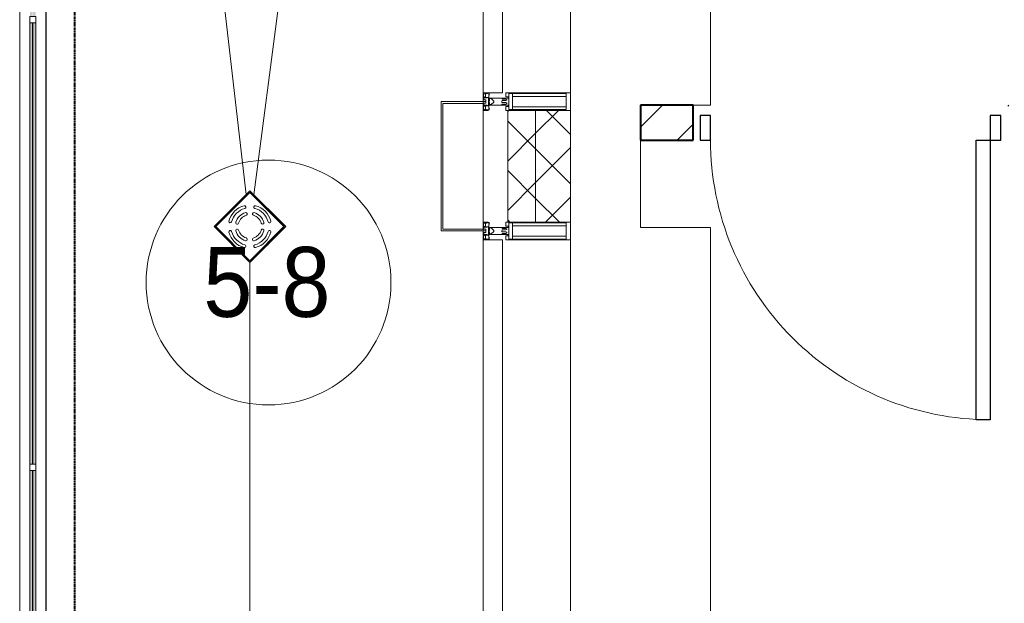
# Model space of a CAD drawing. Header units: millimetres. Extents: x 5617 to 113279, y 7718 to 199432.
# Tile 20 of 79: x 27751 to 30566, y 26750 to 28419. Entities that reach past the tile are written whole.
import ezdxf

# ---------------------------------------------------------------- set-up
doc = ezdxf.new("R2010")
doc.units = ezdxf.units.MM
doc.linetypes.add('Штрих_3_1_5_', pattern=[4.5, 3, -1.5])
doc.linetypes.add('Штриховая_ш3 п1_5', pattern=[4.5, 3, -1.5])
doc.layers.add('_Разделитель помещений_', color=4, linetype='Штриховая_ш3 п1_5', lineweight=40, true_color=0x00ffff)
for name, color, linetype, lineweight in [('Арматура трубопроводов', 7, 'Continuous', 18), ('Балясины', 7, 'Continuous', 30), ('Двери', 7, 'Continuous', 18), ('Импосты витража', 7, 'Continuous', 18), ('Колонны', 7, 'Continuous', 18), ('Марки помещений', 7, 'Continuous', 20), ('Ограждение', 7, 'Continuous', 18), ('Панели витража', 7, 'Continuous', 18), ('Перекрытия', 7, 'Continuous', 18), ('Поручни', 7, 'Continuous', 18), ('Сантехнические приборы', 7, 'Continuous', 18), ('Стены разрез', 7, 'Continuous', 40), ('Стены штриховка', 7, 'Continuous', 40), ('Элементы узлов', 7, 'Continuous', 18)]:
    doc.layers.add(name, color=color, linetype=linetype, lineweight=lineweight)
doc.styles.add('Arial_3', font='arial.ttf', dxfattribs={"width": 0.9, "height": 200})
pattern_1 = [(45, (0, 0), (-70.71068, 70.71068), []), (135, (0, 0), (-70.71068, -70.71068), [])]

# ---------------------------------------------------------------- blocks, each defined once
blk = doc.blocks.new('A_DOR_Door - Вн_3_Одинарная_900x2100-3001647-МКСС_К4_L15_51_600_')
at = {"layer": 'Двери', "color": 253, "lineweight": 30, "true_color": 0xaaaaaa}
for p, q in [((-400, 50), (-400, 850)), ((-400, 850), (-360, 850)), ((-400, 50), (-400, 850)), ((-360, 850), (-360, 50)), ((-430, 50), (-430, -20)), ((-400, 50), (-430, 50)), ((-360, 50), (-400, 50)), ((-400, -20), (-400, 50)), ((430, 50), (400, 50)), ((400, 50), (400, -20)), ((430, -20), (430, 50)), ((-430, -20), (-400, -20)), ((400, -20), (430, -20))]:
    blk.add_line(p, q, dxfattribs=at)
at = {"layer": 'Двери', "color": 254, "lineweight": 9, "true_color": 0xd4d4d4}
blk.add_arc((-400, 50), 800, 360, 90, dxfattribs=at)
blk = doc.blocks.new('135_SLK_K4_AR_rvt-1-МКСС_К4_L15_51_600_')
at = {"layer": 'Стены разрез', "lineweight": 9, "true_color": 0xaaaaaa}
h = blk.add_hatch(dxfattribs=at)
h.set_pattern_fill('FP_3', color=253, style=0, pattern_type=2)
h.set_pattern_definition([(45, (0, 0), (-70.71068, 70.71068), [])])
h.paths.add_polyline_path([(100250, 28075), (100250, 28175), (100100, 28175), (100100, 28075)])
h.paths.add_polyline_path([(99050, 28075), (99200, 28075), (99200, 28175), (99050, 28175)])
at = {"layer": '_Разделитель помещений_', "color": 131, "linetype": 'Штрих_3_1_5_', "true_color": 0xaaffff}
blk.add_line((97432.5, 25895), (97432.5, 32817.5), dxfattribs=at)
at = {"layer": 'Перекрытия', "color": 253, "true_color": 0xaaaaaa}
for p, q in [((99249.8, 29450), (99249.8, 28175)), ((99249.8, 28175), (99200, 28175)), ((99050, 28075), (99050, 27825)), ((99050, 27825), (99249.8, 27825)), ((99249.8, 27825), (99249.8, 26550))]:
    blk.add_line(p, q, dxfattribs=at)
at = {"layer": 'Стены разрез', "color": 253, "true_color": 0xaaaaaa}
for p, q in [((99200, 28175), (99050, 28175)), ((99050, 28175), (99050, 28075)), ((99200, 28075), (99200, 28175)), ((99050, 28075), (99200, 28075))]:
    blk.add_line(p, q, dxfattribs=at)
at = {"layer": 'Двери', "color": 253, "lineweight": 18, "true_color": 0xaaaaaa, "rotation": 180}
blk.add_blockref('A_DOR_Door - Вн_3_Одинарная_900x2100-3001647-МКСС_К4_L15_51_600_', (99650, 28125), dxfattribs=at)
blk = doc.blocks.new('Ограждение - 18Lx18W-7431883-МКСС_К4_L15_51_600_')
at = {"layer": 'Балясины', "color": 253, "lineweight": 5, "true_color": 0xaaaaaa}
for p, q in [((9, 9), (-9, 9)), ((-9, 9), (-9, -9)), ((9, -9), (9, 9)), ((-9, -9), (9, -9))]:
    blk.add_line(p, q, dxfattribs=at)
blk = doc.blocks.new('Ограждение - Ограждение-5832438-МКСС_К4_L15_51_600_')
at = {"layer": 'Ограждение', "lineweight": 5}
h = blk.add_hatch(color=256, dxfattribs=at)
h.paths.add_polyline_path([(14553.8, 10458), (14561.8, 10458), (14561.8, 11729.7), (14553.8, 11729.7), (14553.8, 11143.4)])
h.paths.add_polyline_path([(14553.8, 11747.7), (14561.8, 11747.7), (14561.8, 13010.3), (14553.8, 13010.3), (14553.8, 12339.3)])
h.paths.add_polyline_path([(14561.8, 13028.3), (14561.8, 14300), (14553.8, 14300), (14553.8, 13028.3)])
h = blk.add_hatch(color=256, dxfattribs=at)
h.paths.add_polyline_path([(14562.8, 10458), (14570.8, 10458), (14570.8, 11729.7), (14562.8, 11729.7), (14562.8, 11143.4)])
h.paths.add_polyline_path([(14562.8, 11747.7), (14570.8, 11747.7), (14570.8, 13010.3), (14562.8, 13010.3), (14562.8, 12339.3)])
h.paths.add_polyline_path([(14570.8, 13028.3), (14570.8, 14300), (14562.8, 14300), (14562.8, 13028.3)])
at = {"layer": 'Поручни', "color": 253, "lineweight": 5, "true_color": 0xaaaaaa}
for p, q in [((14524.8, 10458), (14524.8, 14300)), ((14599.8, 14300), (14599.8, 10458)), ((14553.3, 11747.7), (14553.3, 13010.3)), ((14553.8, 13010.3), (14553.8, 11747.7)), ((14561.8, 11747.7), (14561.8, 13010.3)), ((14562.8, 13010.3), (14562.8, 11747.7)), ((14570.8, 11747.7), (14570.8, 13010.3)), ((14571.3, 11747.7), (14571.3, 13010.3)), ((14553.3, 10458), (14553.3, 11729.7)), ((14553.8, 11729.7), (14553.8, 10458)), ((14561.8, 10458), (14561.8, 11729.7)), ((14562.8, 11729.7), (14562.8, 10458)), ((14570.8, 10458), (14570.8, 11729.7)), ((14571.3, 10458), (14571.3, 11729.7))]:
    blk.add_line(p, q, dxfattribs=at)
at = {"rotation": 180}
for p in [(14562.3, 13019.3), (14562.3, 11738.7)]:
    blk.add_blockref('Ограждение - 18Lx18W-7431883-МКСС_К4_L15_51_600_', p, dxfattribs=at)
blk = doc.blocks.new('System Panel - A_PAN_Glass-7493421-МКСС_К4_L15_51_600_')
at = {"layer": 'Панели витража', "color": 253, "lineweight": 5, "true_color": 0xaaaaaa}
for p, q in [((607.5, 55), (-607.5, 55)), ((-607.5, 55), (-607.5, 0)), ((607.5, 0), (607.5, 55)), ((-607.5, 0), (607.5, 0))]:
    blk.add_line(p, q, dxfattribs=at)
blk = doc.blocks.new('Rectangular Mullion - R_StandardFrame_50Wx250H-4674740-МКСС_К4_L15_51_600_')
at = {"layer": 'Импосты витража', "color": 253, "lineweight": 5, "true_color": 0xaaaaaa}
for p, q in [((98850, 28160), (98850, 28185)), ((98600, 27820), (98600, 28180)), ((98850, 27815), (98850, 27840))]:
    blk.add_line(p, q, dxfattribs=at)
blk = doc.blocks.new('Rectangular Mullion - 50Wx250H-2623690-МКСС_К4_L15_51_600_')
at = {"layer": 'Элементы узлов', "color": 253, "lineweight": 5, "true_color": 0xaaaaaa}
for p, q in [((-25, 65.2), (-25, 250)), ((-25, 250), (0, 250)), ((-23, 237.3), (0, 237.3)), ((-23, 237.3), (-23, 73.6)), ((-14.9, 84), (-14.9, 237.3)), ((25, 250), (0, 250)), ((23, 237.3), (0, 237.3)), ((14.9, 84), (14.9, 237.3)), ((23, 237.3), (23, 73.6)), ((25, 65.2), (25, 250)), ((-14, 65.2), (-25, 65.2)), ((0, 84), (-23, 84)), ((-0.5, 73.6), (-23, 73.6)), ((-14, 71.3), (-14, 65.2)), ((-10, 71.3), (-14, 71.3)), ((-10, 53), (-10, 71.3)), ((-7, 65.2), (-5.9, 67.3)), ((-7, 65.2), (-7, 54.7)), ((-4.1, 67.3), (-5.9, 67.3)), ((-4.1, 67.3), (-2.9, 65.1)), ((-2.9, 65.1), (-2.9, 54.6)), ((0, 84), (23, 84)), ((0.5, 73.6), (23, 73.6)), ((4.1, 67.3), (2.9, 65.1)), ((2.9, 65.1), (2.9, 54.6)), ((4.1, 67.3), (5.9, 67.3)), ((7, 65.2), (5.9, 67.3)), ((7, 65.2), (7, 54.7)), ((10, 71.3), (14, 71.3)), ((10, 53), (10, 71.3)), ((14, 71.3), (14, 65.2)), ((14, 65.2), (25, 65.2)), ((-8.7, 53), (-10, 53)), ((-10, 53), (-10, 17)), ((-8.7, 53), (-7, 54.7)), ((-8.5, 23), (-1.5, 30)), ((-1.3, 53), (-2.9, 54.6)), ((-1.5, 30), (0, 30)), ((0, 53), (-1.3, 53)), ((0, 53), (1.3, 53)), ((1.5, 30), (0, 30)), ((1.3, 53), (2.9, 54.6)), ((8.5, 23), (1.5, 30)), ((8.7, 53), (7, 54.7)), ((8.7, 53), (10, 53)), ((10, 53), (10, 17)), ((-23.8, 14.6), (-25, 14.2)), ((-25, 0), (-25, 14.2)), ((-22.3, 17), (-23.8, 17)), ((-23.8, 17), (-23.8, 14.6)), ((-22.5, 10.6), (-23.8, 14.6)), ((-22.5, 10.6), (-23.7, 9.9)), ((-23.7, 1.3), (-23.7, 9.9)), ((-23.7, 1.3), (-11.8, 1.3)), ((-23.2, 10.2), (-22.5, 8)), ((-22.5, 8), (-22.5, 4.5)), ((-21.3, 4.5), (-22.5, 4.5)), ((-22.3, 17), (-22.3, 16)), ((-22.3, 16), (-21.3, 16)), ((-19, 17.6), (-21.3, 16)), ((-21.3, 4.5), (-21.3, 6.5)), ((-21.3, 6.5), (-14.2, 6.5)), ((-18.4, 16.6), (-19, 17.6)), ((-7.4, 16.6), (-18.4, 16.6)), ((-14.2, 6.5), (-14.2, 4.5)), ((-13.2, 4.5), (-14.2, 4.5)), ((-13.2, 4.5), (-12.2, 7.2)), ((-12.7, 7.6), (-11.3, 11.4)), ((-12.7, 7.6), (-11.8, 6.9)), ((-12.2, 9), (-12.2, 14.8)), ((-12.2, 14.8), (0, 14.8)), ((-11.8, 1.3), (-11.8, 6.9)), ((-10.5, 11.2), (-11.3, 11.4)), ((-10.5, 1.5), (-10.5, 11.2)), ((-4.8, 1.5), (-10.5, 1.5)), ((-10, 17), (-7.5, 17)), ((-8.5, 18.5), (-8.5, 23)), ((-7.5, 18.5), (-8.5, 18.5)), ((-7.5, 17), (-7.5, 18.5)), ((-7.4, 18), (-7.4, 16.6)), ((-2.6, 18), (-7.4, 18)), ((0, 8), (-4.8, 8)), ((-4.8, 1.5), (-4.8, 8)), ((-2.6, 18), (-2.6, 16.8)), ((-2.6, 16.8), (0, 16.8)), ((2.6, 16.8), (0, 16.8)), ((0, 14.8), (0, 16.8)), ((0, 14.8), (0, 16.8)), ((12.2, 14.8), (0, 14.8)), ((0, 0), (0, 8)), ((0, 8), (4.8, 8)), ((0, 0), (0, 8)), ((2.6, 18), (2.6, 16.8)), ((2.6, 18), (7.4, 18)), ((4.8, 1.5), (4.8, 8)), ((4.8, 1.5), (10.5, 1.5)), ((7.4, 18), (7.4, 16.6)), ((7.4, 16.6), (18.4, 16.6)), ((7.5, 18.5), (8.5, 18.5)), ((7.5, 17), (7.5, 18.5)), ((10, 17), (7.5, 17)), ((8.5, 18.5), (8.5, 23)), ((10.5, 11.2), (11.3, 11.4)), ((10.5, 1.5), (10.5, 11.2)), ((12.7, 7.6), (11.3, 11.4)), ((12.7, 7.6), (11.8, 6.9)), ((11.8, 1.3), (11.8, 6.9)), ((23.7, 1.3), (11.8, 1.3)), ((12.2, 9), (12.2, 14.8)), ((13.2, 4.5), (12.2, 7.2)), ((13.2, 4.5), (14.2, 4.5)), ((21.3, 6.5), (14.2, 6.5)), ((14.2, 6.5), (14.2, 4.5)), ((18.4, 16.6), (19, 17.6)), ((19, 17.6), (21.3, 16)), ((22.3, 16), (21.3, 16)), ((21.3, 4.5), (21.3, 6.5)), ((21.3, 4.5), (22.5, 4.5)), ((22.3, 17), (22.3, 16)), ((22.3, 17), (23.8, 17)), ((22.5, 10.6), (23.8, 14.6)), ((22.5, 10.6), (23.7, 9.9)), ((23.2, 10.2), (22.5, 8)), ((22.5, 8), (22.5, 4.5)), ((23.7, 1.3), (23.7, 9.9)), ((23.8, 17), (23.8, 14.6)), ((23.8, 14.6), (25, 14.2)), ((25, 0), (25, 14.2)), ((-25, 0), (0, 0)), ((25, 0), (0, 0))]:
    blk.add_line(p, q, dxfattribs=at)
for centre, start, end in [((-0.5, 73.1), 360, 90), ((0.5, 73.1), 90, 180)]:
    blk.add_arc(centre, 0.5, start, end, dxfattribs=at)
blk = doc.blocks.new('Rectangular Mullion - R_StandardFrame_50Wx250H-5822618-МКСС_К4_L15_51_600_')
at = {"layer": 'Импосты витража', "color": 253, "lineweight": 5, "true_color": 0xaaaaaa}
for p, q in [((98600, 29425), (98600, 29447.5)), ((98850, 28185), (98850, 29450)), ((98600, 28185), (98600, 28210))]:
    blk.add_line(p, q, dxfattribs=at)
blk = doc.blocks.new('Rectangular Mullion - R_StandardFrame_50Wx250H-V78-МКСС_К4_L15_51_600_')
at = {"layer": 'Импосты витража', "color": 253, "lineweight": 5, "true_color": 0xaaaaaa}
for p, q in [((98600, 27790), (98600, 27815)), ((98850, 26550), (98850, 27815)), ((98600, 26552.5), (98600, 26575))]:
    blk.add_line(p, q, dxfattribs=at)
blk = doc.blocks.new('A_SLK_PAN_Type1 - Прямой тип панели-6537335-МКСС_К4_L15_51_600_')
at = {"layer": 'Колонны', "lineweight": 5}
for p, q in [((-185, 120), (185, 120)), ((-185, 0), (-185, 120)), ((-180, 115), (-180, 0)), ((180, 115), (-180, 115)), ((180, 0), (180, 115)), ((185, 120), (185, 0)), ((-180, 0), (-185, 0)), ((185, 0), (180, 0))]:
    blk.add_line(p, q, dxfattribs=at)
blk = doc.blocks.new('HL_RU_balcony and terrace drain_HL5100T-A-200505 - HL_Трап для балконов и террас_HL5100T-V84-МКСС_К4_L15_51_600_')
at = {"layer": 'Арматура трубопроводов', "color": 253, "lineweight": 5, "true_color": 0xaaaaaa}
for centre, radius, start, end in [((0, 0), 62, 60.0367, 119.9633), ((0, 0), 62, 150.0367, 209.9633), ((-50.2, 29), 4, 330.0367, 150.0367), ((-29, 50.2), 4, 119.9633, 299.9633), ((0, 0), 54, 60.0367, 119.9633), ((-17.8, 33.6), 4, 117.8755, 297.8755), ((0, 0), 42, 62.1245, 117.8755), ((0, 0), 34, 62.1245, 117.8755), ((17.8, 33.6), 4, 242.1245, 62.1245), ((29, 50.2), 4, 240.0367, 60.0367), ((50.2, 29), 4, 29.9633, 209.9633), ((0, 0), 62, 330.0367, 29.9633), ((0, 0), 54, 150.0367, 209.9633), ((0, 0), 42, 152.1245, 207.8755), ((-33.6, 17.8), 4, 332.1245, 152.1245), ((0, 0), 34, 152.1245, 207.8755), ((33.6, 17.8), 4, 27.8755, 207.8755), ((0, 0), 34, 332.1245, 27.8755), ((0, 0), 42, 332.1245, 27.8755), ((0, 0), 54, 330.0367, 29.9633), ((-50.2, -29), 4, 209.9633, 29.9633), ((-33.6, -17.8), 4, 207.8755, 27.8755), ((33.6, -17.8), 4, 152.1245, 332.1245), ((50.2, -29), 4, 150.0367, 330.0367), ((-29, -50.2), 4, 60.0367, 240.0367), ((0, 0), 62, 240.0367, 299.9633), ((0, 0), 54, 240.0367, 299.9633), ((-17.8, -33.6), 4, 62.1245, 242.1245), ((0, 0), 42, 242.1245, 297.8755), ((0, 0), 34, 242.1245, 297.8755), ((17.8, -33.6), 4, 297.8755, 117.8755), ((29, -50.2), 4, 299.9633, 119.9633)]:
    blk.add_arc(centre, radius, start, end, dxfattribs=at)
at = {"layer": 'Сантехнические приборы', "color": 253, "lineweight": 5, "true_color": 0xaaaaaa}
for p, q in [((-72.5, -72.5), (-72.5, 72.5)), ((72.5, 72.5), (-72.5, 72.5)), ((-70, 70), (-70, -70)), ((-70, 70), (70, 70)), ((69, 69), (-69, 69)), ((-69, 69), (-69, -69)), ((69, -69), (69, 69)), ((70, -70), (70, 70)), ((72.5, 72.5), (72.5, -72.5)), ((72.5, -72.5), (-72.5, -72.5)), ((-70, -70), (70, -70)), ((-69, -69), (69, -69))]:
    blk.add_line(p, q, dxfattribs=at)
for start, end in [(90, 91.6217), (88.3783, 90), (178.3783, 181.6217), (358.3783, 0.7639), (268.3783, 270), (270, 271.6217)]:
    blk.add_arc((0, 0), 72.9, start, end, dxfattribs=at)
blk = doc.blocks.new('135_SLK_K4_AR_FCD_rvt-1-МКСС_К4_L15_51_600_')
at = {"layer": 'Стены разрез', "lineweight": 5, "true_color": 0xaaaaaa}
h = blk.add_hatch(dxfattribs=at)
h.set_pattern_fill('FP_4', color=253, style=0, pattern_type=2)
h.set_pattern_definition(pattern_1)
h.paths.add_polyline_path([(98750, 27840), (98750, 28160), (98670, 28160), (98670, 27840)])
h = blk.add_hatch(dxfattribs=at)
h.set_pattern_fill('FP_4', color=253, style=0, pattern_type=2)
h.set_pattern_definition(pattern_1)
h.paths.add_polyline_path([(98850, 27840), (98850, 28160), (98750, 28160), (98750, 27840)])
at = {"layer": 'Перекрытия', "color": 253, "lineweight": 5, "true_color": 0xaaaaaa}
for p, q in [((97350, 32900), (97350, 25895)), ((97353, 32900), (97922, 27919.1)), ((97944.4, 27918.5), (98596, 32900)), ((98599.8, 29447.5), (98599.8, 28185)), ((98599.8, 28180), (98599.8, 27820)), ((98599.8, 27815), (98599.8, 26552.5)), ((97932.5, 26728.3), (97932.5, 27725.3))]:
    blk.add_line(p, q, dxfattribs=at)
at = {"layer": 'Стены разрез', "color": 253, "lineweight": 9, "true_color": 0xaaaaaa}
for p, q in [((98670, 28160), (98670, 27840)), ((98850, 28160), (98670, 28160)), ((98850, 27840), (98850, 28160)), ((98670, 27840), (98850, 27840))]:
    blk.add_line(p, q, dxfattribs=at)
at = {"layer": 'Стены штриховка', "color": 253, "lineweight": 9, "true_color": 0xaaaaaa}
blk.add_line((98750, 27840), (98750, 28160), dxfattribs=at)
at = {"layer": 'Импосты витража', "color": 253, "lineweight": 5, "true_color": 0xaaaaaa}
for name in ['Rectangular Mullion - R_StandardFrame_50Wx250H-5822618-МКСС_К4_L15_51_600_', 'Rectangular Mullion - R_StandardFrame_50Wx250H-4674740-МКСС_К4_L15_51_600_', 'Rectangular Mullion - R_StandardFrame_50Wx250H-V78-МКСС_К4_L15_51_600_']:
    blk.add_blockref(name, (0, 0), dxfattribs=at)
at = {"layer": 'Импосты витража', "color": 253, "lineweight": 5, "true_color": 0xaaaaaa, "rotation": 270}
for p in [(98600, 28185), (98600, 27815)]:
    blk.add_blockref('Rectangular Mullion - 50Wx250H-2623690-МКСС_К4_L15_51_600_', p, dxfattribs=at)
at = {"layer": 'Колонны', "color": 253, "lineweight": 5, "true_color": 0xaaaaaa, "rotation": 89.99999999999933}
blk.add_blockref('A_SLK_PAN_Type1 - Прямой тип панели-6537335-МКСС_К4_L15_51_600_', (98600, 28000), dxfattribs=at)
at = {"layer": 'Ограждение', "color": 253, "lineweight": 5, "true_color": 0xaaaaaa}
blk.add_blockref('Ограждение - Ограждение-5832438-МКСС_К4_L15_51_600_', (82750, 15400), dxfattribs=at)
at = {"layer": 'Панели витража', "color": 253, "lineweight": 5, "true_color": 0xaaaaaa, "rotation": 270}
for p in [(98600, 28817.5), (98600, 27182.5)]:
    blk.add_blockref('System Panel - A_PAN_Glass-7493421-МКСС_К4_L15_51_600_', p, dxfattribs=at)
at = {"layer": 'Сантехнические приборы', "color": 253, "lineweight": 5, "true_color": 0xaaaaaa, "rotation": 314.9999999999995}
blk.add_blockref('HL_RU_balcony and terrace drain_HL5100T-A-200505 - HL_Трап для балконов и террас_HL5100T-V84-МКСС_К4_L15_51_600_', (97932.9, 27827.4), dxfattribs=at)
blk = doc.blocks.new('050_Марка_Помещение - Номер-620969-МКСС_К4_L15_51_600_')
at = {"layer": 'Марки помещений'}
blk.add_circle((0, 0), 3.5, dxfattribs=at)

msp = doc.modelspace()

# ---------------------------------------------------------------- block references
at = {"lineweight": 5}
for name in ['135_SLK_K4_AR_FCD_rvt-1-МКСС_К4_L15_51_600_', '135_SLK_K4_AR_rvt-1-МКСС_К4_L15_51_600_']:
    msp.add_blockref(name, (-69523.7, 0), dxfattribs=at)
at = {"layer": 'Марки помещений', "xscale": 99.99999999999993, "yscale": 99.99999999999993, "zscale": 99.99999999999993}
msp.add_blockref('050_Марка_Помещение - Номер-620969-МКСС_К4_L15_51_600_', (28462.7, 27667.6), dxfattribs=at)

# ---------------------------------------------------------------- texts
at = {"layer": 'Марки помещений', "lineweight": 9, "insert": (28276.2, 27769.3), "char_height": 200, "width": 447.342, "attachment_point": 1, "style": 'Arial_3'}
msp.add_mtext('5-8', dxfattribs=at)

doc.saveas('drawing.dxf')
